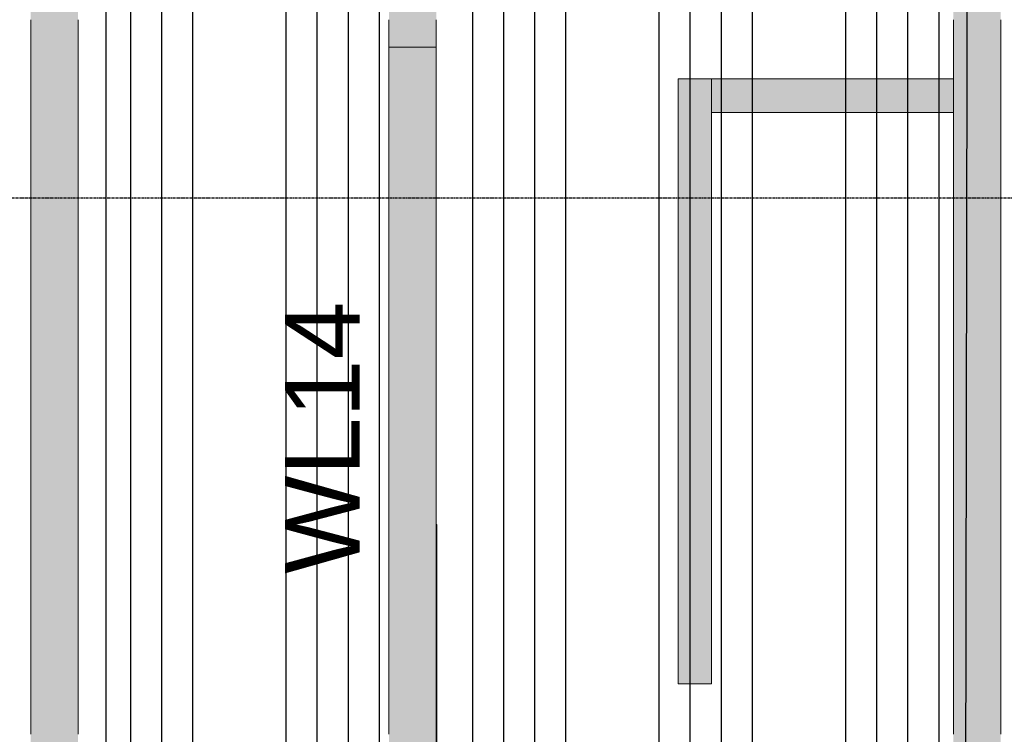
# Model space of a CAD drawing. Header units: inches. Extents: x -4126 to -1814, y 9773 to 12338.
# Tile 30 of 113: x -2716 to -2518, y 10059 to 10203. Entities that reach past the tile are written whole.
import ezdxf

# ---------------------------------------------------------------- set-up
doc = ezdxf.new("R2010")
doc.units = ezdxf.units.IN
doc.header["$MEASUREMENT"] = 0
doc.linetypes.add('Grid Line 1_2_', pattern=[0.875, 0.5, -0.125, 0.125, -0.125])
for name, color, linetype, lineweight in [('A-WALL', 113, 'Continuous', 13), ('I-WALL', 2, 'Continuous', 13), ('S-GRID', 1, 'Continuous', 9)]:
    doc.layers.add(name, color=color, linetype=linetype, lineweight=lineweight)
doc.layers.add('LOAD_HATCH', color=8, linetype='Continuous')
doc.layers.add('loads', color=1, linetype='Continuous')
doc.styles.add('Arial', font='Arial.ttf', dxfattribs={"height": 18})

# ---------------------------------------------------------------- blocks, each defined once
blk = doc.blocks.new('Walls 2 - Walls 1-2363656-FRAMING PLAN - 1ST FLOOR')
at = {"layer": 'A-WALL', "color": 9}
for p, q in [((-2632.32, 10101.59), (-2632.32, 10060.68)), ((-2632.2, 10101.59), (-2632.32, 10101.59)), ((-2632.2, 10060.68), (-2632.2, 10101.59)), ((-2632.32, 10060.68), (-2632.32, 10060.29)), ((-2632.32, 10060.29), (-2632.32, 10059.48)), ((-2632.2, 10060.29), (-2632.2, 10060.68)), ((-2632.2, 10059.48), (-2632.2, 10060.29)), ((-2632.32, 10059.4), (-2632.32, 10058.6)), ((-2632.32, 10058.6), (-2632.32, 10058.2)), ((-2632.32, 10058.2), (-2632.32, 10045.59)), ((-2632.2, 10058.6), (-2632.2, 10059.4)), ((-2632.2, 10058.2), (-2632.2, 10058.6)), ((-2632.2, 10045.59), (-2632.2, 10058.2)), ((-2632.2, 10045.59), (-2632.32, 10045.59))]:
    blk.add_line(p, q, dxfattribs=at)
at = {"layer": 'A-WALL', "color": 254}
for p, q in [((-2632.32, 10060.68), (-2632.32, 10101.59)), ((-2632.32, 10101.59), (-2632.2, 10101.59)), ((-2632.2, 10101.59), (-2632.2, 10060.68)), ((-2632.32, 10060.29), (-2632.32, 10060.68)), ((-2632.32, 10059.86), (-2632.32, 10060.29)), ((-2632.2, 10060.29), (-2632.2, 10059.48)), ((-2632.32, 10059.48), (-2632.32, 10059.86)), ((-2632.32, 10059.03), (-2632.32, 10059.4)), ((-2632.32, 10058.6), (-2632.32, 10059.03)), ((-2632.32, 10058.2), (-2632.32, 10058.6)), ((-2632.32, 10045.59), (-2632.32, 10058.2)), ((-2632.2, 10059.4), (-2632.2, 10058.6)), ((-2632.2, 10058.2), (-2632.2, 10045.59)), ((-2632.2, 10045.59), (-2632.32, 10045.59))]:
    blk.add_line(p, q, dxfattribs=at)
at = {"layer": 'A-WALL', "color": 50}
for p, q in [((-2632.2, 10060.68), (-2632.2, 10060.29)), ((-2632.2, 10058.6), (-2632.2, 10058.2))]:
    blk.add_line(p, q, dxfattribs=at)
blk = doc.blocks.new('CTR - 1st Phase -Stairs _ Elevators_rvt-1-FRAMING PLAN - 1ST FLOOR')
at = {"layer": 'I-WALL', "lineweight": 5, "transparency": 33554585}
h = blk.add_hatch(color=8, dxfattribs=at)
h.paths.add_polyline_path([(-2704.32, 10017.71), (-2704.32, 10058.2), (-2713.82, 10058.2), (-2713.82, 10017.71)], flags=0)
h.paths.add_polyline_path([(-2704.32, 10058.6), (-2704.32, 10059.03), (-2713.82, 10059.03), (-2713.82, 10058.6)], flags=0)
h.paths.add_polyline_path([(-2713.82, 10059.86), (-2704.32, 10059.86), (-2704.32, 10060.29), (-2713.82, 10060.29)], flags=0)
h.paths.add_polyline_path([(-2713.82, 10060.68), (-2704.32, 10060.68), (-2704.32, 10106.08), (-2713.82, 10106.08)], flags=0)
h.paths.add_polyline_path([(-2704.32, 10106.48), (-2704.32, 10106.91), (-2713.82, 10106.91), (-2713.82, 10106.48)], flags=0)
h.paths.add_polyline_path([(-2713.82, 10107.74), (-2704.32, 10107.74), (-2704.32, 10108.17), (-2713.82, 10108.17)], flags=0)
h.paths.add_polyline_path([(-2713.82, 10108.56), (-2704.32, 10108.56), (-2704.32, 10153.97), (-2713.82, 10153.97)], flags=0)
h.paths.add_polyline_path([(-2713.82, 10154.36), (-2704.32, 10154.36), (-2704.32, 10154.79), (-2713.82, 10154.79)], flags=0)
h.paths.add_polyline_path([(-2713.82, 10155.62), (-2704.32, 10155.62), (-2704.32, 10156.05), (-2713.82, 10156.05)], flags=0)
h.paths.add_polyline_path([(-2713.82, 10156.45), (-2704.32, 10156.45), (-2704.32, 10201.85), (-2713.82, 10201.85)], flags=0)
h.paths.add_polyline_path([(-2713.82, 10202.24), (-2704.32, 10202.24), (-2704.32, 10202.67), (-2713.82, 10202.67)], flags=0)
h.paths.add_polyline_path([(-2713.82, 10203.5), (-2704.32, 10203.5), (-2704.32, 10203.93), (-2713.82, 10203.93)], flags=0)
h.paths.add_polyline_path([(-2713.82, 10204.33), (-2704.32, 10204.33), (-2704.32, 10249.73), (-2713.82, 10249.73), (-2713.82, 10222.87)], flags=0)
h.paths.add_polyline_path([(-2704.32, 10250.12), (-2704.32, 10250.55), (-2713.82, 10250.55), (-2713.82, 10250.12)], flags=0)
h.paths.add_polyline_path([(-2706.18, 10251.39), (-2704.32, 10251.39), (-2704.32, 10251.82), (-2713.82, 10251.82), (-2713.82, 10251.39), (-2708.32, 10251.39)], flags=0)
h.paths.add_polyline_path([(-2705.49, 10252.21), (-2704.32, 10252.21), (-2704.32, 10253.59), (-2713.82, 10253.59), (-2713.82, 10252.21), (-2708.32, 10252.21)], flags=0)
h = blk.add_hatch(color=8, dxfattribs=at)
h.paths.add_polyline_path([(-2704.32, 10058.2), (-2704.32, 10058.6), (-2713.82, 10058.6), (-2713.82, 10058.2)], flags=0)
h.paths.add_polyline_path([(-2713.82, 10060.29), (-2704.32, 10060.29), (-2704.32, 10060.68), (-2713.82, 10060.68)], flags=0)
h.paths.add_polyline_path([(-2713.82, 10106.08), (-2704.32, 10106.08), (-2704.32, 10106.48), (-2713.82, 10106.48)], flags=0)
h.paths.add_polyline_path([(-2704.32, 10108.17), (-2704.32, 10108.56), (-2713.82, 10108.56), (-2713.82, 10108.17)], flags=0)
h.paths.add_polyline_path([(-2704.32, 10153.97), (-2704.32, 10154.36), (-2713.82, 10154.36), (-2713.82, 10153.97)], flags=0)
h.paths.add_polyline_path([(-2704.32, 10156.05), (-2704.32, 10156.45), (-2713.82, 10156.45), (-2713.82, 10156.05)], flags=0)
h.paths.add_polyline_path([(-2713.82, 10201.85), (-2704.32, 10201.85), (-2704.32, 10202.24), (-2713.82, 10202.24)], flags=0)
h.paths.add_polyline_path([(-2713.82, 10203.93), (-2704.32, 10203.93), (-2704.32, 10204.33), (-2713.82, 10204.33)], flags=0)
h.paths.add_polyline_path([(-2704.32, 10249.73), (-2704.32, 10250.12), (-2713.82, 10250.12), (-2713.82, 10249.73)], flags=0)
h.paths.add_polyline_path([(-2708.32, 10251.82), (-2704.32, 10251.82), (-2704.32, 10252.21), (-2713.82, 10252.21), (-2713.82, 10251.82)], flags=0)
h = blk.add_hatch(color=8, dxfattribs=at)
h.paths.add_polyline_path([(-2641.82, 10197.59), (-2632.32, 10197.59), (-2632.32, 10201.85), (-2641.82, 10201.85)], flags=0)
h.paths.add_polyline_path([(-2641.82, 10202.24), (-2632.32, 10202.24), (-2632.32, 10202.67), (-2641.82, 10202.67)], flags=0)
h.paths.add_polyline_path([(-2632.32, 10203.5), (-2632.32, 10203.93), (-2641.82, 10203.93), (-2641.82, 10203.5)], flags=0)
h.paths.add_polyline_path([(-2641.82, 10204.33), (-2632.32, 10204.33), (-2632.32, 10249.73), (-2641.82, 10249.73), (-2641.82, 10222.87)], flags=0)
h.paths.add_polyline_path([(-2641.82, 10250.12), (-2632.32, 10250.12), (-2632.32, 10250.55), (-2641.82, 10250.55)], flags=0)
h.paths.add_polyline_path([(-2632.32, 10251.39), (-2632.32, 10251.82), (-2641.82, 10251.82), (-2641.82, 10251.39), (-2636.32, 10251.39)], flags=0)
h.paths.add_polyline_path([(-2641.82, 10252.21), (-2632.32, 10252.21), (-2632.32, 10253.59), (-2641.82, 10253.59)], flags=0)
h = blk.add_hatch(color=8, dxfattribs=at)
h.paths.add_polyline_path([(-2632.32, 10201.85), (-2632.32, 10202.24), (-2641.82, 10202.24), (-2641.82, 10201.85)], flags=0)
h.paths.add_polyline_path([(-2641.82, 10203.93), (-2632.32, 10203.93), (-2632.32, 10204.33), (-2641.82, 10204.33)], flags=0)
h.paths.add_polyline_path([(-2632.32, 10249.73), (-2632.32, 10250.12), (-2641.82, 10250.12), (-2641.82, 10249.73)], flags=0)
h.paths.add_polyline_path([(-2636.32, 10251.82), (-2632.32, 10251.82), (-2632.32, 10252.21), (-2641.82, 10252.21), (-2641.82, 10251.82), (-2640.32, 10251.82)], flags=0)
h = blk.add_hatch(color=8, dxfattribs=at)
h.paths.add_polyline_path([(-2528.32, 10017.71), (-2518.82, 10017.71), (-2518.82, 10058.2), (-2528.32, 10058.2), (-2528.32, 10050.65)], flags=0)
h.paths.add_polyline_path([(-2528.32, 10058.6), (-2518.82, 10058.6), (-2518.82, 10059.03), (-2528.32, 10059.03)], flags=0)
h.paths.add_polyline_path([(-2518.82, 10059.86), (-2518.82, 10060.29), (-2528.32, 10060.29), (-2528.32, 10059.86), (-2521.23, 10059.86)], flags=0)
h.paths.add_polyline_path([(-2518.82, 10060.68), (-2518.82, 10106.08), (-2528.32, 10106.08), (-2528.32, 10060.68), (-2521.28, 10060.68)], flags=0)
h.paths.add_polyline_path([(-2528.32, 10106.48), (-2518.82, 10106.48), (-2518.82, 10106.91), (-2528.32, 10106.91)], flags=0)
h.paths.add_polyline_path([(-2518.82, 10107.74), (-2518.82, 10108.17), (-2528.32, 10108.17), (-2528.32, 10107.74), (-2523.96, 10107.74)], flags=0)
h.paths.add_polyline_path([(-2518.82, 10108.56), (-2518.82, 10153.97), (-2528.32, 10153.97), (-2528.32, 10108.56), (-2524, 10108.56)], flags=0)
h.paths.add_polyline_path([(-2518.82, 10154.36), (-2518.82, 10154.79), (-2528.32, 10154.79), (-2528.32, 10154.36), (-2526.61, 10154.36)], flags=0)
h.paths.add_polyline_path([(-2526.68, 10155.62), (-2518.82, 10155.62), (-2518.82, 10156.05), (-2528.32, 10156.05), (-2528.32, 10155.62)], flags=0)
h.paths.add_polyline_path([(-2526.73, 10156.45), (-2518.82, 10156.45), (-2518.82, 10201.85), (-2528.32, 10201.85), (-2528.32, 10156.45)], flags=0)
h.paths.add_polyline_path([(-2528.32, 10202.24), (-2518.82, 10202.24), (-2518.82, 10202.67), (-2528.32, 10202.67)], flags=0)
h.paths.add_polyline_path([(-2525.71, 10203.5), (-2518.82, 10203.5), (-2518.82, 10203.93), (-2528.32, 10203.93), (-2528.32, 10203.5), (-2526.45, 10203.5)], flags=0)
h.paths.add_polyline_path([(-2528.32, 10204.33), (-2518.82, 10204.33), (-2518.82, 10249.73), (-2528.32, 10249.73), (-2528.32, 10222.87)], flags=0)
h.paths.add_polyline_path([(-2519.35, 10250.12), (-2518.82, 10250.12), (-2518.82, 10250.55), (-2528.32, 10250.55), (-2528.32, 10250.12)], flags=0)
h.paths.add_polyline_path([(-2518.82, 10251.39), (-2518.82, 10251.82), (-2528.32, 10251.82), (-2528.32, 10251.39), (-2519.13, 10251.39)], flags=0)
h.paths.add_polyline_path([(-2519.03, 10252.21), (-2518.82, 10252.21), (-2518.82, 10253.59), (-2528.32, 10253.59), (-2528.32, 10252.21)], flags=0)
h = blk.add_hatch(color=8, dxfattribs=at)
h.paths.add_polyline_path([(-2528.32, 10058.2), (-2518.82, 10058.2), (-2518.82, 10058.6), (-2528.32, 10058.6)], flags=0)
h.paths.add_polyline_path([(-2528.32, 10060.29), (-2518.82, 10060.29), (-2518.82, 10060.68), (-2528.32, 10060.68)], flags=0)
h.paths.add_polyline_path([(-2518.82, 10106.08), (-2518.82, 10106.48), (-2528.32, 10106.48), (-2528.32, 10106.08), (-2523.86, 10106.08)], flags=0)
h.paths.add_polyline_path([(-2528.32, 10108.17), (-2518.82, 10108.17), (-2518.82, 10108.56), (-2528.32, 10108.56)], flags=0)
h.paths.add_polyline_path([(-2518.82, 10153.97), (-2518.82, 10154.36), (-2528.32, 10154.36), (-2528.32, 10153.97), (-2526.59, 10153.97)], flags=0)
h.paths.add_polyline_path([(-2518.82, 10156.05), (-2518.82, 10156.45), (-2528.32, 10156.45), (-2528.32, 10156.05), (-2526.71, 10156.05)], flags=0)
h.paths.add_polyline_path([(-2518.82, 10201.85), (-2518.82, 10202.24), (-2528.32, 10202.24), (-2528.32, 10201.85), (-2525.93, 10201.85)], flags=0)
h.paths.add_polyline_path([(-2528.32, 10203.93), (-2518.82, 10203.93), (-2518.82, 10204.33), (-2528.32, 10204.33)], flags=0)
h.paths.add_polyline_path([(-2519.35, 10249.73), (-2518.82, 10249.73), (-2518.82, 10250.12), (-2528.32, 10250.12), (-2528.32, 10249.73), (-2519.41, 10249.73)], flags=0)
h.paths.add_polyline_path([(-2528.32, 10251.82), (-2518.82, 10251.82), (-2518.82, 10252.21), (-2528.32, 10252.21)], flags=0)
h = blk.add_hatch(color=8, dxfattribs=at)
h.paths.add_polyline_path([(-2713.82, 10059.03), (-2704.32, 10059.03), (-2704.32, 10059.86), (-2713.82, 10059.86), (-2713.82, 10059.4)], flags=0)
h.paths.add_polyline_path([(-2704.32, 10106.91), (-2704.32, 10107.74), (-2713.82, 10107.74), (-2713.82, 10106.91)], flags=0)
h.paths.add_polyline_path([(-2704.32, 10154.79), (-2704.32, 10155.62), (-2713.82, 10155.62), (-2713.82, 10154.79)], flags=0)
h.paths.add_polyline_path([(-2713.82, 10202.67), (-2704.32, 10202.67), (-2704.32, 10203.5), (-2713.82, 10203.5), (-2713.82, 10203.05)], flags=0)
h.paths.add_polyline_path([(-2704.32, 10250.55), (-2704.32, 10251.39), (-2713.82, 10251.39), (-2713.82, 10250.55)], flags=0)
h = blk.add_hatch(color=8, dxfattribs=at)
h.paths.add_polyline_path([(-2632.32, 10202.67), (-2632.32, 10203.5), (-2641.82, 10203.5), (-2641.82, 10202.67)], flags=0)
h.paths.add_polyline_path([(-2632.32, 10250.55), (-2632.32, 10251.39), (-2641.82, 10251.39), (-2641.82, 10250.55)], flags=0)
h = blk.add_hatch(color=8, dxfattribs=at)
h.paths.add_polyline_path([(-2528.32, 10059.03), (-2518.82, 10059.03), (-2518.82, 10059.86), (-2528.32, 10059.86), (-2528.32, 10059.4)], flags=0)
h.paths.add_polyline_path([(-2518.82, 10106.91), (-2518.82, 10107.74), (-2528.32, 10107.74), (-2528.32, 10106.91), (-2523.91, 10106.91)], flags=0)
h.paths.add_polyline_path([(-2526.63, 10154.79), (-2518.82, 10154.79), (-2518.82, 10155.62), (-2528.32, 10155.62), (-2528.32, 10154.79)], flags=0)
h.paths.add_polyline_path([(-2528.32, 10202.67), (-2518.82, 10202.67), (-2518.82, 10203.5), (-2528.32, 10203.5), (-2528.32, 10203.05)], flags=0)
h.paths.add_polyline_path([(-2528.32, 10250.55), (-2518.82, 10250.55), (-2518.82, 10251.39), (-2528.32, 10251.39), (-2528.32, 10250.93)], flags=0)
h = blk.add_hatch(color=8, dxfattribs=at)
h.paths.add_polyline_path([(-2632.32, 10017.71), (-2632.32, 10058.2), (-2641.82, 10058.2), (-2641.82, 10017.71), (-2641.24, 10017.71)], flags=0)
h.paths.add_polyline_path([(-2632.32, 10058.6), (-2632.32, 10059.03), (-2641.82, 10059.03), (-2641.82, 10058.6)], flags=0)
h.paths.add_polyline_path([(-2641.82, 10059.86), (-2632.32, 10059.86), (-2632.32, 10060.29), (-2641.82, 10060.29)], flags=0)
h.paths.add_polyline_path([(-2641.82, 10060.68), (-2632.32, 10060.68), (-2632.32, 10106.08), (-2641.82, 10106.08), (-2641.82, 10101.59)], flags=0)
h.paths.add_polyline_path([(-2641.82, 10106.48), (-2632.32, 10106.48), (-2632.32, 10106.91), (-2641.82, 10106.91)], flags=0)
h.paths.add_polyline_path([(-2641.82, 10107.74), (-2632.32, 10107.74), (-2632.32, 10108.17), (-2641.82, 10108.17)], flags=0)
h.paths.add_polyline_path([(-2641.82, 10108.56), (-2632.32, 10108.56), (-2632.32, 10153.97), (-2641.82, 10153.97)], flags=0)
h.paths.add_polyline_path([(-2641.82, 10154.36), (-2632.32, 10154.36), (-2632.32, 10154.79), (-2641.82, 10154.79)], flags=0)
h.paths.add_polyline_path([(-2641.82, 10155.62), (-2632.32, 10155.62), (-2632.32, 10156.05), (-2641.82, 10156.05)], flags=0)
h.paths.add_polyline_path([(-2641.82, 10156.45), (-2632.32, 10156.45), (-2632.32, 10197.59), (-2641.82, 10197.59)], flags=0)
h = blk.add_hatch(color=10, dxfattribs=at)
h.paths.add_polyline_path([(-2583.7, 10069.59), (-2576.95, 10069.59), (-2576.95, 10106.08), (-2583.7, 10106.08)], flags=0)
h.paths.add_polyline_path([(-2576.95, 10106.48), (-2576.95, 10106.91), (-2583.7, 10106.91), (-2583.7, 10106.48), (-2581.53, 10106.48)], flags=0)
h.paths.add_polyline_path([(-2581.46, 10107.74), (-2576.95, 10107.74), (-2576.95, 10108.17), (-2583.7, 10108.17), (-2583.7, 10107.74)], flags=0)
h.paths.add_polyline_path([(-2583.7, 10108.56), (-2576.95, 10108.56), (-2576.95, 10153.97), (-2583.7, 10153.97), (-2583.7, 10136.76)], flags=0)
h.paths.add_polyline_path([(-2576.95, 10154.36), (-2576.95, 10154.79), (-2583.7, 10154.79), (-2583.7, 10154.36), (-2578.72, 10154.36)], flags=0)
h.paths.add_polyline_path([(-2583.7, 10155.62), (-2576.95, 10155.62), (-2576.95, 10156.05), (-2583.7, 10156.05)], flags=0)
h.paths.add_polyline_path([(-2583.7, 10156.45), (-2576.95, 10156.45), (-2576.95, 10191.21), (-2583.7, 10191.21), (-2583.7, 10184.46)], flags=0)
blk.add_hatch(color=10, dxfattribs=at).paths.add_polyline_path([(-2528.32, 10184.46), (-2528.32, 10191.21), (-2576.95, 10191.21), (-2576.95, 10184.46)], flags=0)
h = blk.add_hatch(color=8, dxfattribs=at)
h.paths.add_polyline_path([(-2641.82, 10058.2), (-2632.32, 10058.2), (-2632.32, 10058.6), (-2641.82, 10058.6)], flags=0)
h.paths.add_polyline_path([(-2641.82, 10060.29), (-2632.32, 10060.29), (-2632.32, 10060.68), (-2641.82, 10060.68)], flags=0)
h.paths.add_polyline_path([(-2632.32, 10106.08), (-2632.32, 10106.48), (-2641.82, 10106.48), (-2641.82, 10106.08)], flags=0)
h.paths.add_polyline_path([(-2632.32, 10108.17), (-2632.32, 10108.56), (-2641.82, 10108.56), (-2641.82, 10108.17)], flags=0)
h.paths.add_polyline_path([(-2641.82, 10153.97), (-2632.32, 10153.97), (-2632.32, 10154.36), (-2641.82, 10154.36)], flags=0)
h.paths.add_polyline_path([(-2641.82, 10156.05), (-2632.32, 10156.05), (-2632.32, 10156.45), (-2641.82, 10156.45)], flags=0)
h = blk.add_hatch(color=8, dxfattribs=at)
h.paths.add_polyline_path([(-2641.82, 10059.03), (-2632.32, 10059.03), (-2632.32, 10059.86), (-2641.82, 10059.86), (-2641.82, 10059.4)], flags=0)
h.paths.add_polyline_path([(-2632.32, 10106.91), (-2632.32, 10107.74), (-2641.82, 10107.74), (-2641.82, 10106.91)], flags=0)
h.paths.add_polyline_path([(-2632.32, 10154.79), (-2632.32, 10155.62), (-2641.82, 10155.62), (-2641.82, 10154.79)], flags=0)
h = blk.add_hatch(color=10, dxfattribs=at)
h.paths.add_polyline_path([(-2581.55, 10106.08), (-2576.95, 10106.08), (-2576.95, 10106.48), (-2583.7, 10106.48), (-2583.7, 10106.08)], flags=0)
h.paths.add_polyline_path([(-2581.43, 10108.17), (-2576.95, 10108.17), (-2576.95, 10108.56), (-2583.7, 10108.56), (-2583.7, 10108.17)], flags=0)
h.paths.add_polyline_path([(-2578.74, 10153.97), (-2576.95, 10153.97), (-2576.95, 10154.36), (-2583.7, 10154.36), (-2583.7, 10153.97)], flags=0)
h.paths.add_polyline_path([(-2576.95, 10156.05), (-2576.95, 10156.45), (-2583.7, 10156.45), (-2583.7, 10156.05), (-2578.62, 10156.05)], flags=0)
h = blk.add_hatch(color=10, dxfattribs=at)
h.paths.add_polyline_path([(-2576.95, 10106.91), (-2576.95, 10107.74), (-2583.7, 10107.74), (-2583.7, 10106.91), (-2581.51, 10106.91)], flags=0)
h.paths.add_polyline_path([(-2583.7, 10154.79), (-2576.95, 10154.79), (-2576.95, 10155.62), (-2583.7, 10155.62), (-2583.7, 10155.16)], flags=0)
at = {"layer": 'I-WALL', "color": 253}
for p, q in [((-2713.82, 10202.67), (-2713.82, 10203.05)), ((-2713.82, 10202.24), (-2713.82, 10202.67)), ((-2704.32, 10203.05), (-2704.32, 10202.67)), ((-2704.32, 10202.67), (-2704.32, 10202.24)), ((-2641.82, 10202.67), (-2641.82, 10203.05)), ((-2641.82, 10202.24), (-2641.82, 10202.67)), ((-2632.32, 10203.05), (-2632.32, 10202.67)), ((-2632.32, 10202.67), (-2632.32, 10202.24)), ((-2528.32, 10202.67), (-2528.32, 10203.05)), ((-2528.32, 10202.24), (-2528.32, 10202.67)), ((-2518.82, 10203.05), (-2518.82, 10202.67)), ((-2518.82, 10202.67), (-2518.82, 10202.24)), ((-2713.82, 10201.85), (-2713.82, 10202.24)), ((-2713.82, 10156.45), (-2713.82, 10201.85)), ((-2704.32, 10202.24), (-2704.32, 10201.85)), ((-2704.32, 10201.85), (-2704.32, 10156.45)), ((-2641.82, 10201.85), (-2641.82, 10202.24)), ((-2641.82, 10156.45), (-2641.82, 10201.85)), ((-2632.32, 10202.24), (-2632.32, 10201.85)), ((-2632.32, 10201.85), (-2632.32, 10156.45)), ((-2528.32, 10201.85), (-2528.32, 10202.24)), ((-2528.32, 10191.21), (-2528.32, 10201.85)), ((-2518.82, 10202.24), (-2518.82, 10201.85)), ((-2518.82, 10201.85), (-2518.82, 10156.45)), ((-2641.82, 10197.59), (-2632.32, 10197.59)), ((-2528.32, 10156.45), (-2528.32, 10184.46)), ((-2713.82, 10156.05), (-2713.82, 10156.45)), ((-2713.82, 10155.62), (-2713.82, 10156.05)), ((-2713.82, 10155.25), (-2713.82, 10155.62)), ((-2713.82, 10154.79), (-2713.82, 10155.16)), ((-2704.32, 10156.45), (-2704.32, 10156.05)), ((-2704.32, 10156.05), (-2704.32, 10155.62)), ((-2704.32, 10155.62), (-2704.32, 10155.25)), ((-2704.32, 10155.16), (-2704.32, 10154.79)), ((-2641.82, 10156.05), (-2641.82, 10156.45)), ((-2641.82, 10155.62), (-2641.82, 10156.05)), ((-2641.82, 10155.25), (-2641.82, 10155.62)), ((-2641.82, 10154.79), (-2641.82, 10155.16)), ((-2632.32, 10156.45), (-2632.32, 10156.05)), ((-2632.32, 10156.05), (-2632.32, 10155.62)), ((-2632.32, 10155.62), (-2632.32, 10155.25)), ((-2632.32, 10155.16), (-2632.32, 10154.79)), ((-2528.32, 10156.05), (-2528.32, 10156.45)), ((-2528.32, 10155.62), (-2528.32, 10156.05)), ((-2528.32, 10155.25), (-2528.32, 10155.62)), ((-2528.32, 10154.79), (-2528.32, 10155.16)), ((-2518.82, 10156.45), (-2518.82, 10156.05)), ((-2518.82, 10156.05), (-2518.82, 10155.62)), ((-2518.82, 10155.62), (-2518.82, 10155.25)), ((-2518.82, 10155.16), (-2518.82, 10154.79)), ((-2713.82, 10154.36), (-2713.82, 10154.79)), ((-2713.82, 10153.97), (-2713.82, 10154.36)), ((-2713.82, 10108.56), (-2713.82, 10153.97)), ((-2704.32, 10154.79), (-2704.32, 10154.36)), ((-2704.32, 10154.36), (-2704.32, 10153.97)), ((-2704.32, 10153.97), (-2704.32, 10108.56)), ((-2641.82, 10154.36), (-2641.82, 10154.79)), ((-2641.82, 10153.97), (-2641.82, 10154.36)), ((-2641.82, 10108.56), (-2641.82, 10153.97)), ((-2632.32, 10154.79), (-2632.32, 10154.36)), ((-2632.32, 10154.36), (-2632.32, 10153.97)), ((-2632.32, 10153.97), (-2632.32, 10108.56)), ((-2528.32, 10154.36), (-2528.32, 10154.79)), ((-2528.32, 10153.97), (-2528.32, 10154.36)), ((-2528.32, 10108.56), (-2528.32, 10153.97)), ((-2518.82, 10154.79), (-2518.82, 10154.36)), ((-2518.82, 10154.36), (-2518.82, 10153.97)), ((-2518.82, 10153.97), (-2518.82, 10108.56)), ((-2713.82, 10108.17), (-2713.82, 10108.56)), ((-2713.82, 10107.74), (-2713.82, 10108.17)), ((-2713.82, 10107.37), (-2713.82, 10107.74)), ((-2704.32, 10108.56), (-2704.32, 10108.17)), ((-2704.32, 10108.17), (-2704.32, 10107.74)), ((-2704.32, 10107.74), (-2704.32, 10107.37)), ((-2641.82, 10108.17), (-2641.82, 10108.56)), ((-2641.82, 10107.74), (-2641.82, 10108.17)), ((-2641.82, 10107.37), (-2641.82, 10107.74)), ((-2632.32, 10108.56), (-2632.32, 10108.17)), ((-2632.32, 10108.17), (-2632.32, 10107.74)), ((-2632.32, 10107.74), (-2632.32, 10107.37)), ((-2528.32, 10108.17), (-2528.32, 10108.56)), ((-2528.32, 10107.74), (-2528.32, 10108.17)), ((-2528.32, 10107.37), (-2528.32, 10107.74)), ((-2518.82, 10108.56), (-2518.82, 10108.17)), ((-2518.82, 10108.17), (-2518.82, 10107.74)), ((-2518.82, 10107.74), (-2518.82, 10107.37)), ((-2713.82, 10106.91), (-2713.82, 10107.28)), ((-2713.82, 10106.48), (-2713.82, 10106.91)), ((-2713.82, 10106.08), (-2713.82, 10106.48)), ((-2713.82, 10060.68), (-2713.82, 10106.08)), ((-2704.32, 10107.28), (-2704.32, 10106.91)), ((-2704.32, 10106.91), (-2704.32, 10106.48)), ((-2704.32, 10106.48), (-2704.32, 10106.08)), ((-2704.32, 10106.08), (-2704.32, 10060.68)), ((-2641.82, 10106.91), (-2641.82, 10107.28)), ((-2641.82, 10106.48), (-2641.82, 10106.91)), ((-2641.82, 10106.08), (-2641.82, 10106.48)), ((-2641.82, 10060.68), (-2641.82, 10106.08)), ((-2632.32, 10107.28), (-2632.32, 10106.91)), ((-2632.32, 10106.91), (-2632.32, 10106.48)), ((-2632.32, 10106.48), (-2632.32, 10106.08)), ((-2632.32, 10106.08), (-2632.32, 10101.59)), ((-2528.32, 10106.91), (-2528.32, 10107.28)), ((-2528.32, 10106.48), (-2528.32, 10106.91)), ((-2528.32, 10106.08), (-2528.32, 10106.48)), ((-2528.32, 10060.68), (-2528.32, 10106.08)), ((-2518.82, 10107.28), (-2518.82, 10106.91)), ((-2518.82, 10106.91), (-2518.82, 10106.48)), ((-2518.82, 10106.48), (-2518.82, 10106.08)), ((-2518.82, 10106.08), (-2518.82, 10060.68)), ((-2713.82, 10060.29), (-2713.82, 10060.68)), ((-2713.82, 10059.86), (-2713.82, 10060.29)), ((-2704.32, 10060.68), (-2704.32, 10060.29)), ((-2704.32, 10060.29), (-2704.32, 10059.86)), ((-2641.82, 10060.29), (-2641.82, 10060.68)), ((-2641.82, 10059.86), (-2641.82, 10060.29)), ((-2528.32, 10060.29), (-2528.32, 10060.68)), ((-2528.32, 10059.86), (-2528.32, 10060.29)), ((-2518.82, 10060.68), (-2518.82, 10060.29)), ((-2518.82, 10060.29), (-2518.82, 10059.86)), ((-2713.82, 10059.48), (-2713.82, 10059.86)), ((-2704.32, 10059.86), (-2704.32, 10059.48)), ((-2641.82, 10059.48), (-2641.82, 10059.86)), ((-2528.32, 10059.48), (-2528.32, 10059.86)), ((-2518.82, 10059.86), (-2518.82, 10059.48))]:
    blk.add_line(p, q, dxfattribs=at)
at = {"layer": 'I-WALL', "color": 9}
for p, q in [((-2713.82, 10203.05), (-2713.82, 10202.24)), ((-2704.32, 10202.24), (-2704.32, 10203.05)), ((-2641.82, 10203.05), (-2641.82, 10202.24)), ((-2632.32, 10202.24), (-2632.32, 10203.05)), ((-2528.32, 10203.05), (-2528.32, 10202.24)), ((-2518.82, 10202.24), (-2518.82, 10203.05)), ((-2713.82, 10202.24), (-2713.82, 10201.85)), ((-2713.82, 10201.85), (-2713.82, 10156.45)), ((-2704.32, 10201.85), (-2704.32, 10202.24)), ((-2704.32, 10156.45), (-2704.32, 10201.85)), ((-2641.82, 10202.24), (-2641.82, 10201.85)), ((-2641.82, 10201.85), (-2641.82, 10197.59)), ((-2632.32, 10201.85), (-2632.32, 10202.24)), ((-2632.32, 10197.59), (-2632.32, 10201.85)), ((-2528.32, 10202.24), (-2528.32, 10201.85)), ((-2528.32, 10201.85), (-2528.32, 10191.21)), ((-2518.82, 10201.85), (-2518.82, 10202.24)), ((-2518.82, 10156.45), (-2518.82, 10201.85)), ((-2641.82, 10197.59), (-2641.82, 10156.45)), ((-2641.82, 10197.59), (-2632.32, 10197.59)), ((-2632.32, 10156.45), (-2632.32, 10197.59)), ((-2583.7, 10191.21), (-2583.7, 10156.45)), ((-2583.7, 10191.21), (-2576.95, 10191.21)), ((-2528.32, 10191.21), (-2576.95, 10191.21)), ((-2576.95, 10156.45), (-2576.95, 10184.46)), ((-2576.95, 10184.46), (-2528.32, 10184.46)), ((-2528.32, 10184.46), (-2528.32, 10156.45)), ((-2713.82, 10156.45), (-2713.82, 10156.05)), ((-2713.82, 10156.05), (-2713.82, 10155.25)), ((-2713.82, 10155.16), (-2713.82, 10154.36)), ((-2704.32, 10156.05), (-2704.32, 10156.45)), ((-2704.32, 10155.25), (-2704.32, 10156.05)), ((-2704.32, 10154.36), (-2704.32, 10155.16)), ((-2641.82, 10156.45), (-2641.82, 10156.05)), ((-2641.82, 10156.05), (-2641.82, 10155.25)), ((-2641.82, 10155.16), (-2641.82, 10154.36)), ((-2632.32, 10156.05), (-2632.32, 10156.45)), ((-2632.32, 10155.25), (-2632.32, 10156.05)), ((-2632.32, 10154.36), (-2632.32, 10155.16)), ((-2583.7, 10156.45), (-2583.7, 10156.05)), ((-2583.7, 10156.05), (-2583.7, 10155.25)), ((-2583.7, 10155.16), (-2583.7, 10154.36)), ((-2576.95, 10156.05), (-2576.95, 10156.45)), ((-2576.95, 10155.25), (-2576.95, 10156.05)), ((-2576.95, 10154.36), (-2576.95, 10155.16)), ((-2528.32, 10156.45), (-2528.32, 10156.05)), ((-2528.32, 10156.05), (-2528.32, 10155.25)), ((-2528.32, 10155.16), (-2528.32, 10154.36)), ((-2518.82, 10156.05), (-2518.82, 10156.45)), ((-2518.82, 10155.25), (-2518.82, 10156.05)), ((-2518.82, 10154.36), (-2518.82, 10155.16)), ((-2713.82, 10154.36), (-2713.82, 10153.97)), ((-2713.82, 10153.97), (-2713.82, 10108.56)), ((-2704.32, 10153.97), (-2704.32, 10154.36)), ((-2704.32, 10108.56), (-2704.32, 10153.97)), ((-2641.82, 10154.36), (-2641.82, 10153.97)), ((-2641.82, 10153.97), (-2641.82, 10108.56)), ((-2632.32, 10153.97), (-2632.32, 10154.36)), ((-2632.32, 10108.56), (-2632.32, 10153.97)), ((-2583.7, 10154.36), (-2583.7, 10153.97)), ((-2583.7, 10153.97), (-2583.7, 10108.56)), ((-2576.95, 10153.97), (-2576.95, 10154.36)), ((-2576.95, 10108.56), (-2576.95, 10153.97)), ((-2528.32, 10154.36), (-2528.32, 10153.97)), ((-2528.32, 10153.97), (-2528.32, 10108.56)), ((-2518.82, 10153.97), (-2518.82, 10154.36)), ((-2518.82, 10108.56), (-2518.82, 10153.97)), ((-2713.82, 10108.56), (-2713.82, 10108.17)), ((-2713.82, 10108.17), (-2713.82, 10107.37)), ((-2704.32, 10108.17), (-2704.32, 10108.56)), ((-2704.32, 10107.37), (-2704.32, 10108.17)), ((-2641.82, 10108.56), (-2641.82, 10108.17)), ((-2641.82, 10108.17), (-2641.82, 10107.37)), ((-2632.32, 10108.17), (-2632.32, 10108.56)), ((-2632.32, 10107.37), (-2632.32, 10108.17)), ((-2583.7, 10108.56), (-2583.7, 10108.17)), ((-2583.7, 10108.17), (-2583.7, 10107.37)), ((-2576.95, 10108.17), (-2576.95, 10108.56)), ((-2576.95, 10107.37), (-2576.95, 10108.17)), ((-2528.32, 10108.56), (-2528.32, 10108.17)), ((-2528.32, 10108.17), (-2528.32, 10107.37)), ((-2518.82, 10108.17), (-2518.82, 10108.56)), ((-2518.82, 10107.37), (-2518.82, 10108.17)), ((-2713.82, 10107.28), (-2713.82, 10106.48)), ((-2713.82, 10106.48), (-2713.82, 10106.08)), ((-2713.82, 10106.08), (-2713.82, 10060.68)), ((-2704.32, 10106.48), (-2704.32, 10107.28)), ((-2704.32, 10106.08), (-2704.32, 10106.48)), ((-2704.32, 10060.68), (-2704.32, 10106.08)), ((-2641.82, 10107.28), (-2641.82, 10106.48)), ((-2641.82, 10106.48), (-2641.82, 10106.08)), ((-2641.82, 10106.08), (-2641.82, 10060.68)), ((-2632.32, 10106.48), (-2632.32, 10107.28)), ((-2632.32, 10106.08), (-2632.32, 10106.48)), ((-2632.32, 10060.68), (-2632.32, 10106.08)), ((-2583.7, 10107.28), (-2583.7, 10106.48)), ((-2583.7, 10106.48), (-2583.7, 10106.08)), ((-2583.7, 10106.08), (-2583.7, 10069.59)), ((-2576.95, 10106.48), (-2576.95, 10107.28)), ((-2576.95, 10106.08), (-2576.95, 10106.48)), ((-2576.95, 10069.59), (-2576.95, 10106.08)), ((-2528.32, 10107.28), (-2528.32, 10106.48)), ((-2528.32, 10106.48), (-2528.32, 10106.08)), ((-2528.32, 10106.08), (-2528.32, 10060.68)), ((-2518.82, 10106.48), (-2518.82, 10107.28)), ((-2518.82, 10106.08), (-2518.82, 10106.48)), ((-2518.82, 10060.68), (-2518.82, 10106.08)), ((-2576.95, 10069.59), (-2583.7, 10069.59)), ((-2713.82, 10060.68), (-2713.82, 10060.29)), ((-2713.82, 10060.29), (-2713.82, 10059.48)), ((-2704.32, 10060.29), (-2704.32, 10060.68)), ((-2704.32, 10059.48), (-2704.32, 10060.29)), ((-2641.82, 10060.68), (-2641.82, 10060.29)), ((-2641.82, 10060.29), (-2641.82, 10059.48)), ((-2632.32, 10060.29), (-2632.32, 10060.68)), ((-2632.32, 10059.48), (-2632.32, 10060.29)), ((-2528.32, 10060.68), (-2528.32, 10060.29)), ((-2528.32, 10060.29), (-2528.32, 10059.48)), ((-2518.82, 10060.29), (-2518.82, 10060.68)), ((-2518.82, 10059.48), (-2518.82, 10060.29))]:
    blk.add_line(p, q, dxfattribs=at)
at = {"layer": 'I-WALL', "color": 254}
for p, q in [((-2583.7, 10156.45), (-2583.7, 10191.21)), ((-2576.95, 10191.21), (-2583.7, 10191.21)), ((-2576.95, 10191.21), (-2576.95, 10184.46)), ((-2576.95, 10191.21), (-2528.32, 10191.21)), ((-2576.95, 10191.21), (-2576.95, 10184.46)), ((-2528.32, 10184.46), (-2528.32, 10191.21)), ((-2528.32, 10184.46), (-2528.32, 10191.21)), ((-2576.95, 10184.46), (-2576.95, 10156.45)), ((-2528.32, 10184.46), (-2576.95, 10184.46)), ((-2583.7, 10156.05), (-2583.7, 10156.45)), ((-2583.7, 10155.62), (-2583.7, 10156.05)), ((-2583.7, 10155.25), (-2583.7, 10155.62)), ((-2583.7, 10154.79), (-2583.7, 10155.16)), ((-2576.95, 10156.45), (-2576.95, 10156.05)), ((-2576.95, 10156.05), (-2576.95, 10155.62)), ((-2576.95, 10155.62), (-2576.95, 10155.25)), ((-2576.95, 10155.16), (-2576.95, 10154.79)), ((-2583.7, 10154.36), (-2583.7, 10154.79)), ((-2583.7, 10153.97), (-2583.7, 10154.36)), ((-2583.7, 10108.56), (-2583.7, 10153.97)), ((-2576.95, 10154.79), (-2576.95, 10154.36)), ((-2576.95, 10154.36), (-2576.95, 10153.97)), ((-2576.95, 10153.97), (-2576.95, 10108.56)), ((-2583.7, 10108.17), (-2583.7, 10108.56)), ((-2583.7, 10107.74), (-2583.7, 10108.17)), ((-2583.7, 10107.37), (-2583.7, 10107.74)), ((-2576.95, 10108.56), (-2576.95, 10108.17)), ((-2576.95, 10108.17), (-2576.95, 10107.74)), ((-2576.95, 10107.74), (-2576.95, 10107.37)), ((-2583.7, 10106.91), (-2583.7, 10107.28)), ((-2583.7, 10106.48), (-2583.7, 10106.91)), ((-2583.7, 10106.08), (-2583.7, 10106.48)), ((-2583.7, 10069.59), (-2583.7, 10106.08)), ((-2576.95, 10107.28), (-2576.95, 10106.91)), ((-2576.95, 10106.91), (-2576.95, 10106.48)), ((-2576.95, 10106.48), (-2576.95, 10106.08)), ((-2576.95, 10106.08), (-2576.95, 10069.59)), ((-2632.32, 10101.59), (-2632.32, 10060.68)), ((-2583.7, 10069.59), (-2576.95, 10069.59)), ((-2632.32, 10060.68), (-2632.32, 10060.29)), ((-2632.32, 10060.29), (-2632.32, 10059.86)), ((-2632.32, 10059.86), (-2632.32, 10059.48))]:
    blk.add_line(p, q, dxfattribs=at)
at = {"color": 253, "lineweight": 13}
blk.add_blockref('Walls 2 - Walls 1-2363656-FRAMING PLAN - 1ST FLOOR', (0, 0), dxfattribs=at)

msp = doc.modelspace()

# ---------------------------------------------------------------- hatches: boundary and pattern name
at = {"layer": 'LOAD_HATCH'}
h = msp.add_hatch(dxfattribs=at)
h.set_pattern_fill('ANSI34', color=256, scale=50, angle=45, style=0)
h.paths.add_polyline_path([(-2698.699, 10381.724), (-2698.699, 10010.089), (-2525.949, 10010.089), (-2525.324, 10381.514)])

# ---------------------------------------------------------------- linework, layer by layer
msp.add_lwpolyline([(-2698.699, 10381.724), (-2525.324, 10381.514), (-2525.949, 10010.089), (-2698.699, 10010.089)], close=True, dxfattribs=at)
at = {"layer": 'S-GRID', "linetype": 'Grid Line 1_2_', "lineweight": 30}
msp.add_line((-1814.206, 10167.189), (-4076.95, 10167.189), dxfattribs=at)

# ---------------------------------------------------------------- block references
at = {"lineweight": 5}
msp.add_blockref('CTR - 1st Phase -Stairs _ Elevators_rvt-1-FRAMING PLAN - 1ST FLOOR', (0, 0), dxfattribs=at)

# ---------------------------------------------------------------- texts
at = {"layer": 'loads', "insert": (-2662.703, 10091.692), "char_height": 15, "width": 29.92125, "attachment_point": 1, "rotation": 90, "style": 'Arial'}
msp.add_mtext('WL14', dxfattribs=at)

doc.saveas('drawing.dxf')
